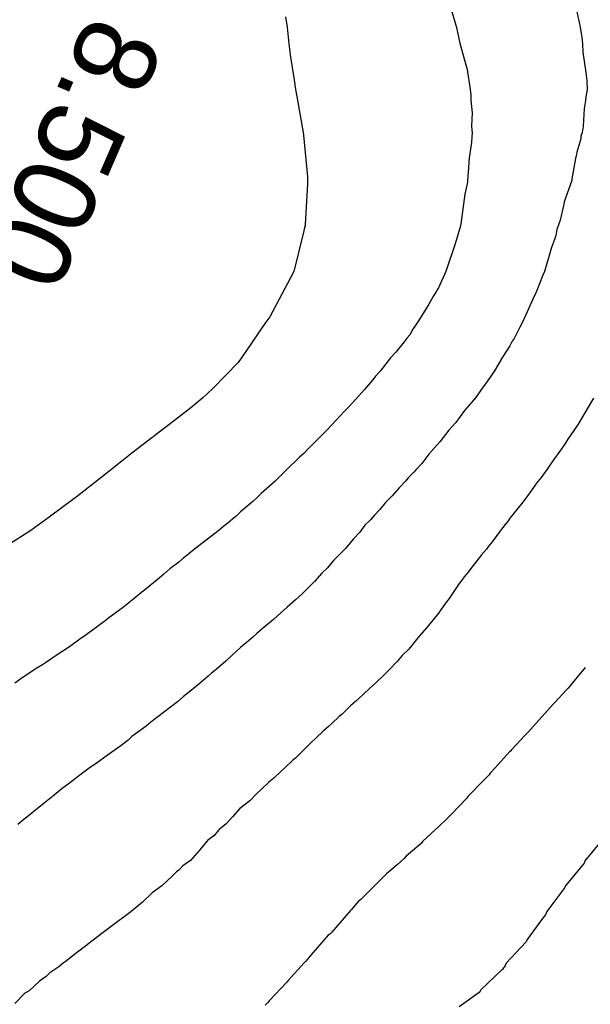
# Model space of a CAD drawing. Extents: x 158343 to 162498, y 431347 to 434500.
# Tile 150 of 220: x 159521 to 159533, y 434097 to 434119. Entities that reach past the tile are written whole.
import ezdxf

# ---------------------------------------------------------------- set-up
doc = ezdxf.new("R2010")
doc.units = 0
doc.header["$LTSCALE"] = 10
doc.header["$MEASUREMENT"] = 0
doc.layers.add('000_arcering', color=8, linetype='CONTINUOUS')
doc.layers.add('def. con-hoogtelijn (index)', color=8, linetype='CONTINUOUS')
doc.styles.add('Style-WORKING', font='WORKING.shx')

# ---------------------------------------------------------------- blocks, each defined once
blk = doc.blocks.new('bestaande hoogtelijnen')
at = {"layer": 'def. con-hoogtelijn (index)'}
for p, q in [((-137.846, 53.068), (-137.648, 52.411)), ((-137.846, 53.068), (-137.648, 52.411)), ((-141.394, 52.617), (-141.361, 52.388)), ((-141.394, 52.617), (-141.361, 52.388)), ((-141.394, 52.617), (-141.361, 52.388)), ((-135.011, 52.803), (-134.921, 52.392)), ((-135.011, 52.803), (-134.921, 52.392)), ((-135.011, 52.803), (-134.921, 52.392)), ((-137.648, 52.411), (-137.632, 52.345)), ((-137.648, 52.411), (-137.632, 52.345)), ((-134.921, 52.392), (-134.891, 52.203)), ((-134.921, 52.392), (-134.891, 52.203)), ((-134.921, 52.392), (-134.891, 52.203)), ((-141.361, 52.388), (-141.322, 52.019)), ((-141.361, 52.388), (-141.322, 52.019)), ((-141.361, 52.388), (-141.322, 52.019)), ((-137.632, 52.345), (-137.565, 52.039)), ((-137.632, 52.345), (-137.565, 52.039)), ((-134.891, 52.203), (-134.886, 52.175)), ((-134.891, 52.203), (-134.886, 52.175)), ((-134.891, 52.203), (-134.886, 52.175)), ((-134.886, 52.175), (-134.885, 52.169)), ((-134.886, 52.175), (-134.885, 52.169)), ((-134.886, 52.175), (-134.885, 52.169)), ((-141.322, 52.019), (-141.284, 51.726)), ((-141.322, 52.019), (-141.284, 51.726)), ((-141.322, 52.019), (-141.284, 51.726)), ((-137.565, 52.039), (-137.4, 51.432)), ((-137.565, 52.039), (-137.4, 51.432)), ((-134.885, 52.169), (-134.871, 52.012)), ((-134.885, 52.169), (-134.871, 52.012)), ((-134.885, 52.169), (-134.871, 52.012)), ((-134.871, 52.012), (-134.866, 51.837)), ((-134.871, 52.012), (-134.866, 51.837)), ((-134.871, 52.012), (-134.866, 51.837)), ((-134.866, 51.837), (-134.799, 51.389)), ((-134.866, 51.837), (-134.799, 51.389)), ((-134.866, 51.837), (-134.799, 51.389)), ((-141.284, 51.726), (-141.207, 51.234)), ((-141.284, 51.726), (-141.207, 51.234)), ((-141.284, 51.726), (-141.207, 51.234)), ((-137.4, 51.432), (-137.395, 51.407)), ((-137.4, 51.432), (-137.395, 51.407)), ((-137.395, 51.407), (-137.345, 51.073)), ((-137.395, 51.407), (-137.345, 51.073)), ((-134.799, 51.389), (-134.788, 51.278)), ((-134.799, 51.389), (-134.788, 51.278)), ((-134.799, 51.389), (-134.788, 51.278)), ((-141.207, 51.234), (-141.178, 51.019)), ((-141.207, 51.234), (-141.178, 51.019)), ((-141.207, 51.234), (-141.178, 51.019)), ((-134.788, 51.278), (-134.776, 51.205)), ((-134.788, 51.278), (-134.776, 51.205)), ((-134.788, 51.278), (-134.776, 51.205)), ((-134.776, 51.205), (-134.772, 51.019)), ((-134.776, 51.205), (-134.772, 51.019)), ((-134.776, 51.205), (-134.772, 51.019)), ((-141.178, 51.019), (-141.147, 50.863)), ((-141.178, 51.019), (-141.147, 50.863)), ((-141.178, 51.019), (-141.147, 50.863)), ((-137.345, 51.073), (-137.325, 50.899)), ((-137.345, 51.073), (-137.325, 50.899)), ((-137.325, 50.899), (-137.322, 50.787)), ((-137.325, 50.899), (-137.322, 50.787)), ((-134.772, 51.019), (-134.801, 50.857)), ((-134.772, 51.019), (-134.801, 50.857)), ((-134.772, 51.019), (-134.801, 50.857)), ((-141.147, 50.863), (-141, 50.027)), ((-141.147, 50.863), (-141, 50.027)), ((-141.147, 50.863), (-141, 50.027)), ((-137.322, 50.787), (-137.296, 50.502)), ((-137.322, 50.787), (-137.296, 50.502)), ((-134.809, 50.78), (-134.838, 50.602)), ((-134.809, 50.78), (-134.838, 50.602)), ((-134.809, 50.78), (-134.838, 50.602)), ((-134.801, 50.857), (-134.809, 50.78)), ((-134.801, 50.857), (-134.809, 50.78)), ((-134.801, 50.857), (-134.809, 50.78)), ((-137.296, 50.502), (-137.311, 50.209)), ((-137.296, 50.502), (-137.311, 50.209)), ((-134.838, 50.602), (-134.858, 50.208)), ((-134.838, 50.602), (-134.858, 50.208)), ((-134.838, 50.602), (-134.858, 50.208)), ((-141, 50.027), (-140.999, 50.019)), ((-141, 50.027), (-140.999, 50.019)), ((-141, 50.027), (-140.999, 50.019)), ((-140.999, 50.019), (-140.998, 50.013)), ((-140.999, 50.019), (-140.998, 50.013)), ((-140.999, 50.019), (-140.998, 50.013)), ((-140.998, 50.013), (-140.916, 49.095)), ((-140.998, 50.013), (-140.916, 49.095)), ((-140.998, 50.013), (-140.916, 49.095)), ((-137.311, 50.209), (-137.294, 50.061)), ((-137.311, 50.209), (-137.294, 50.061)), ((-137.294, 50.061), (-137.305, 49.987)), ((-137.294, 50.061), (-137.305, 49.987)), ((-134.881, 50.076), (-134.906, 49.992)), ((-134.881, 50.076), (-134.906, 49.992)), ((-134.881, 50.076), (-134.906, 49.992)), ((-134.858, 50.208), (-134.881, 50.076)), ((-134.858, 50.208), (-134.881, 50.076)), ((-134.858, 50.208), (-134.881, 50.076)), ((-137.309, 49.852), (-137.365, 49.515)), ((-137.309, 49.852), (-137.365, 49.515)), ((-137.305, 49.987), (-137.309, 49.852)), ((-137.305, 49.987), (-137.309, 49.852)), ((-134.912, 49.935), (-134.995, 49.64)), ((-134.912, 49.935), (-134.995, 49.64)), ((-134.912, 49.935), (-134.995, 49.64)), ((-134.906, 49.992), (-134.912, 49.935)), ((-134.906, 49.992), (-134.912, 49.935)), ((-134.906, 49.992), (-134.912, 49.935)), ((-135.005, 49.598), (-135.028, 49.504)), ((-135.005, 49.598), (-135.028, 49.504)), ((-135.005, 49.598), (-135.028, 49.504)), ((-134.995, 49.64), (-135.005, 49.598)), ((-134.995, 49.64), (-135.005, 49.598)), ((-134.995, 49.64), (-135.005, 49.598)), ((-137.365, 49.515), (-137.384, 49.197)), ((-137.365, 49.515), (-137.384, 49.197)), ((-135.028, 49.504), (-135.104, 49.052)), ((-135.028, 49.504), (-135.104, 49.052)), ((-135.028, 49.504), (-135.104, 49.052)), ((-137.384, 49.197), (-137.394, 49.138)), ((-137.384, 49.197), (-137.394, 49.138)), ((-140.916, 48.943), (-140.962, 48.049)), ((-140.916, 48.943), (-140.962, 48.049)), ((-140.916, 48.943), (-140.962, 48.049)), ((-140.916, 49.095), (-140.916, 49.095)), ((-140.916, 49.095), (-140.911, 49.019)), ((-140.916, 49.095), (-140.916, 49.095)), ((-140.916, 49.095), (-140.911, 49.019)), ((-140.916, 49.095), (-140.916, 49.095)), ((-140.916, 49.095), (-140.911, 49.019)), ((-140.916, 49.095), (-140.916, 48.943)), ((-140.916, 49.095), (-140.916, 48.943)), ((-140.916, 49.095), (-140.916, 48.943)), ((-140.911, 49.019), (-140.916, 48.943)), ((-140.911, 49.019), (-140.916, 48.943)), ((-140.911, 49.019), (-140.916, 48.943)), ((-137.398, 48.984), (-137.458, 48.72)), ((-137.398, 48.984), (-137.458, 48.72)), ((-137.394, 49.138), (-137.398, 48.984)), ((-137.394, 49.138), (-137.398, 48.984)), ((-135.108, 49.019), (-135.274, 48.546)), ((-135.108, 49.019), (-135.274, 48.546)), ((-135.108, 49.019), (-135.274, 48.546)), ((-135.104, 49.052), (-135.108, 49.019)), ((-135.104, 49.052), (-135.108, 49.019)), ((-135.104, 49.052), (-135.108, 49.019)), ((-137.458, 48.72), (-137.534, 48.113)), ((-137.458, 48.72), (-137.534, 48.113)), ((-135.284, 48.499), (-135.363, 48.145)), ((-135.284, 48.499), (-135.363, 48.145)), ((-135.284, 48.499), (-135.363, 48.145)), ((-135.274, 48.546), (-135.284, 48.499)), ((-135.274, 48.546), (-135.284, 48.499)), ((-135.274, 48.546), (-135.284, 48.499)), ((-137.534, 48.113), (-137.552, 48.019)), ((-137.534, 48.113), (-137.552, 48.019)), ((-135.363, 48.145), (-135.439, 47.938)), ((-135.363, 48.145), (-135.439, 47.938)), ((-135.363, 48.145), (-135.439, 47.938)), ((-140.992, 47.912), (-141.211, 47.019)), ((-140.992, 47.912), (-141.211, 47.019)), ((-140.992, 47.912), (-141.211, 47.019)), ((-140.962, 48.049), (-140.992, 47.912)), ((-140.962, 48.049), (-140.992, 47.912)), ((-140.962, 48.049), (-140.992, 47.912)), ((-140.97, 47.997), (-140.992, 47.912)), ((-140.97, 47.997), (-140.992, 47.912)), ((-140.97, 47.997), (-140.992, 47.912)), ((-140.964, 48.019), (-140.97, 47.997)), ((-140.964, 48.019), (-140.97, 47.997)), ((-140.964, 48.019), (-140.97, 47.997)), ((-140.962, 48.049), (-140.964, 48.019)), ((-140.962, 48.049), (-140.964, 48.019)), ((-140.962, 48.049), (-140.964, 48.019)), ((-137.552, 48.019), (-137.667, 47.625)), ((-137.552, 48.019), (-137.667, 47.625)), ((-135.439, 47.938), (-135.462, 47.811)), ((-135.439, 47.938), (-135.462, 47.811)), ((-135.439, 47.938), (-135.462, 47.811)), ((-135.491, 47.724), (-135.554, 47.546)), ((-135.491, 47.724), (-135.554, 47.546)), ((-135.491, 47.724), (-135.554, 47.546)), ((-135.462, 47.811), (-135.491, 47.724)), ((-135.462, 47.811), (-135.491, 47.724)), ((-135.462, 47.811), (-135.491, 47.724)), ((-137.667, 47.625), (-137.872, 47.019)), ((-137.667, 47.625), (-137.872, 47.019)), ((-135.554, 47.546), (-135.708, 47.019)), ((-135.554, 47.546), (-135.708, 47.019)), ((-135.554, 47.546), (-135.708, 47.019)), ((-141.211, 47.019), (-141.743, 46.019)), ((-141.211, 47.019), (-141.743, 46.019)), ((-141.211, 47.019), (-141.743, 46.019)), ((-137.872, 47.019), (-138.037, 46.656)), ((-137.872, 47.019), (-138.037, 46.656)), ((-135.708, 47.019), (-135.741, 46.935)), ((-135.708, 47.019), (-135.741, 46.935)), ((-135.708, 47.019), (-135.741, 46.935)), ((-135.741, 46.935), (-135.824, 46.731)), ((-135.741, 46.935), (-135.824, 46.731)), ((-135.741, 46.935), (-135.824, 46.731)), ((-138.08, 46.582), (-138.145, 46.479)), ((-138.08, 46.582), (-138.145, 46.479)), ((-138.047, 46.635), (-138.08, 46.582)), ((-138.047, 46.635), (-138.08, 46.582)), ((-138.037, 46.656), (-138.047, 46.635)), ((-138.037, 46.656), (-138.047, 46.635)), ((-135.894, 46.546), (-135.964, 46.406)), ((-135.894, 46.546), (-135.964, 46.406)), ((-135.894, 46.546), (-135.964, 46.406)), ((-135.874, 46.596), (-135.894, 46.546)), ((-135.874, 46.596), (-135.894, 46.546)), ((-135.874, 46.596), (-135.894, 46.546)), ((-135.824, 46.731), (-135.874, 46.596)), ((-135.824, 46.731), (-135.874, 46.596)), ((-135.824, 46.731), (-135.874, 46.596)), ((-138.145, 46.479), (-138.248, 46.299)), ((-138.145, 46.479), (-138.248, 46.299)), ((-135.964, 46.406), (-136.186, 45.92)), ((-135.964, 46.406), (-136.186, 45.92)), ((-135.964, 46.406), (-136.186, 45.92)), ((-138.248, 46.299), (-138.366, 46.11)), ((-138.248, 46.299), (-138.366, 46.11)), ((-141.743, 46.019), (-141.846, 45.873)), ((-141.743, 46.019), (-141.846, 45.873)), ((-141.743, 46.019), (-141.846, 45.873)), ((-138.487, 45.908), (-138.597, 45.746)), ((-138.487, 45.908), (-138.597, 45.746)), ((-138.366, 46.11), (-138.487, 45.908)), ((-138.366, 46.11), (-138.487, 45.908)), ((-136.186, 45.92), (-136.249, 45.79)), ((-136.186, 45.92), (-136.249, 45.79)), ((-136.186, 45.92), (-136.249, 45.79)), ((-141.846, 45.873), (-142.252, 45.278)), ((-141.846, 45.873), (-142.252, 45.278)), ((-141.846, 45.873), (-142.252, 45.278)), ((-138.597, 45.746), (-138.668, 45.625)), ((-138.597, 45.746), (-138.668, 45.625)), ((-136.27, 45.749), (-136.377, 45.546)), ((-136.27, 45.749), (-136.377, 45.546)), ((-136.27, 45.749), (-136.377, 45.546)), ((-136.263, 45.763), (-136.27, 45.749)), ((-136.263, 45.763), (-136.27, 45.749)), ((-136.263, 45.763), (-136.27, 45.749)), ((-136.249, 45.79), (-136.263, 45.763)), ((-136.249, 45.79), (-136.263, 45.763)), ((-136.249, 45.79), (-136.263, 45.763)), ((-138.79, 45.472), (-138.976, 45.243)), ((-138.79, 45.472), (-138.976, 45.243)), ((-138.721, 45.556), (-138.79, 45.472)), ((-138.721, 45.556), (-138.79, 45.472)), ((-138.668, 45.625), (-138.721, 45.556)), ((-138.668, 45.625), (-138.721, 45.556)), ((-136.414, 45.488), (-136.472, 45.383)), ((-136.414, 45.488), (-136.472, 45.383)), ((-136.414, 45.488), (-136.472, 45.383)), ((-136.377, 45.546), (-136.414, 45.488)), ((-136.377, 45.546), (-136.414, 45.488)), ((-136.377, 45.546), (-136.414, 45.488)), ((-142.252, 45.278), (-142.438, 45.019)), ((-142.252, 45.278), (-142.438, 45.019)), ((-142.252, 45.278), (-142.438, 45.019)), ((-136.472, 45.383), (-136.63, 45.13)), ((-136.472, 45.383), (-136.63, 45.13)), ((-136.472, 45.383), (-136.63, 45.13)), ((-139.088, 45.115), (-139.317, 44.824)), ((-139.088, 45.115), (-139.317, 44.824)), ((-138.976, 45.243), (-139.088, 45.115)), ((-138.976, 45.243), (-139.088, 45.115)), ((-136.63, 45.13), (-136.806, 44.833)), ((-136.63, 45.13), (-136.806, 44.833)), ((-136.63, 45.13), (-136.806, 44.833)), ((-142.438, 45.019), (-142.708, 44.735)), ((-142.438, 45.019), (-142.708, 44.735)), ((-142.438, 45.019), (-142.708, 44.735)), ((-139.317, 44.824), (-139.42, 44.712)), ((-139.317, 44.824), (-139.42, 44.712)), ((-136.806, 44.833), (-136.954, 44.617)), ((-136.806, 44.833), (-136.954, 44.617)), ((-136.806, 44.833), (-136.954, 44.617)), ((-142.708, 44.735), (-142.992, 44.447)), ((-142.708, 44.735), (-142.992, 44.447)), ((-142.708, 44.735), (-142.992, 44.447)), ((-139.485, 44.625), (-139.663, 44.419)), ((-139.485, 44.625), (-139.663, 44.419)), ((-139.457, 44.662), (-139.485, 44.625)), ((-139.457, 44.662), (-139.485, 44.625)), ((-139.42, 44.712), (-139.457, 44.662)), ((-139.42, 44.712), (-139.457, 44.662)), ((-136.954, 44.617), (-137.001, 44.546)), ((-136.954, 44.617), (-137.001, 44.546)), ((-136.954, 44.617), (-137.001, 44.546)), ((-142.992, 44.447), (-143.214, 44.241)), ((-142.992, 44.447), (-143.214, 44.241)), ((-142.992, 44.447), (-143.214, 44.241)), ((-139.663, 44.419), (-139.92, 44.135)), ((-139.663, 44.419), (-139.92, 44.135)), ((-137.073, 44.454), (-137.219, 44.246)), ((-137.073, 44.454), (-137.219, 44.246)), ((-137.073, 44.454), (-137.219, 44.246)), ((-137.001, 44.546), (-137.073, 44.454)), ((-137.001, 44.546), (-137.073, 44.454)), ((-137.001, 44.546), (-137.073, 44.454)), ((-143.214, 44.241), (-143.477, 44.019)), ((-143.214, 44.241), (-143.477, 44.019)), ((-143.214, 44.241), (-143.477, 44.019)), ((-137.219, 44.246), (-137.311, 44.133)), ((-137.219, 44.246), (-137.311, 44.133)), ((-137.219, 44.246), (-137.311, 44.133)), ((-134.632, 44.23), (-134.842, 43.869)), ((-134.632, 44.23), (-134.842, 43.869)), ((-143.477, 44.019), (-143.767, 43.794)), ((-143.477, 44.019), (-143.767, 43.794)), ((-143.477, 44.019), (-143.767, 43.794)), ((-140.009, 44.036), (-140.101, 43.946)), ((-140.009, 44.036), (-140.101, 43.946)), ((-139.92, 44.135), (-140.009, 44.036)), ((-139.92, 44.135), (-140.009, 44.036)), ((-137.461, 43.961), (-137.656, 43.696)), ((-137.461, 43.961), (-137.656, 43.696)), ((-137.461, 43.961), (-137.656, 43.696)), ((-137.311, 44.133), (-137.461, 43.961)), ((-137.311, 44.133), (-137.461, 43.961)), ((-137.311, 44.133), (-137.461, 43.961)), ((-143.767, 43.794), (-144.334, 43.361)), ((-143.767, 43.794), (-144.334, 43.361)), ((-143.767, 43.794), (-144.334, 43.361)), ((-140.101, 43.946), (-140.385, 43.636)), ((-140.101, 43.946), (-140.385, 43.636)), ((-134.842, 43.869), (-134.966, 43.66)), ((-134.842, 43.869), (-134.966, 43.66)), ((-140.5, 43.517), (-140.608, 43.409)), ((-140.5, 43.517), (-140.608, 43.409)), ((-140.495, 43.522), (-140.5, 43.517)), ((-140.495, 43.522), (-140.5, 43.517)), ((-140.49, 43.528), (-140.495, 43.522)), ((-140.49, 43.528), (-140.495, 43.522)), ((-140.385, 43.636), (-140.49, 43.528)), ((-140.385, 43.636), (-140.49, 43.528)), ((-137.807, 43.526), (-138.006, 43.272)), ((-137.807, 43.526), (-138.006, 43.272)), ((-137.807, 43.526), (-138.006, 43.272)), ((-137.799, 43.538), (-137.807, 43.526)), ((-137.799, 43.538), (-137.807, 43.526)), ((-137.799, 43.538), (-137.807, 43.526)), ((-137.661, 43.688), (-137.799, 43.538)), ((-137.661, 43.688), (-137.799, 43.538)), ((-137.661, 43.688), (-137.799, 43.538)), ((-137.656, 43.696), (-137.661, 43.688)), ((-137.656, 43.696), (-137.661, 43.688)), ((-137.656, 43.696), (-137.661, 43.688)), ((-134.966, 43.66), (-135.144, 43.402)), ((-134.966, 43.66), (-135.144, 43.402)), ((-144.334, 43.361), (-144.768, 43.019)), ((-144.334, 43.361), (-144.768, 43.019)), ((-144.334, 43.361), (-144.768, 43.019)), ((-140.608, 43.409), (-140.904, 43.11)), ((-140.608, 43.409), (-140.904, 43.11)), ((-135.177, 43.352), (-135.27, 43.214)), ((-135.177, 43.352), (-135.27, 43.214)), ((-135.144, 43.402), (-135.177, 43.352)), ((-135.144, 43.402), (-135.177, 43.352)), ((-140.904, 43.11), (-140.992, 43.018)), ((-140.904, 43.11), (-140.992, 43.018)), ((-138.006, 43.272), (-138.245, 42.997)), ((-138.006, 43.272), (-138.245, 42.997)), ((-138.006, 43.272), (-138.245, 42.997)), ((-135.27, 43.214), (-135.373, 43.067)), ((-135.27, 43.214), (-135.373, 43.067)), ((-144.768, 43.019), (-144.992, 42.848)), ((-144.768, 43.019), (-144.992, 42.848)), ((-144.768, 43.019), (-144.992, 42.848)), ((-141.085, 42.931), (-141.384, 42.646)), ((-141.085, 42.931), (-141.384, 42.646)), ((-140.992, 43.018), (-141.085, 42.931)), ((-140.992, 43.018), (-141.085, 42.931)), ((-138.245, 42.997), (-138.404, 42.798)), ((-138.245, 42.997), (-138.404, 42.798)), ((-138.245, 42.997), (-138.404, 42.798)), ((-135.512, 42.879), (-135.647, 42.673)), ((-135.512, 42.879), (-135.647, 42.673)), ((-135.373, 43.067), (-135.512, 42.879)), ((-135.373, 43.067), (-135.512, 42.879)), ((-144.992, 42.848), (-145.453, 42.48)), ((-144.992, 42.848), (-145.453, 42.48)), ((-144.992, 42.848), (-145.453, 42.48)), ((-138.524, 42.665), (-138.576, 42.603)), ((-138.524, 42.665), (-138.576, 42.603)), ((-138.524, 42.665), (-138.576, 42.603)), ((-138.404, 42.798), (-138.524, 42.665)), ((-138.404, 42.798), (-138.524, 42.665)), ((-138.404, 42.798), (-138.524, 42.665)), ((-135.647, 42.673), (-135.784, 42.487)), ((-135.647, 42.673), (-135.784, 42.487)), ((-145.453, 42.48), (-145.992, 42.057)), ((-145.453, 42.48), (-145.992, 42.057)), ((-145.453, 42.48), (-145.992, 42.057)), ((-141.512, 42.515), (-141.621, 42.404)), ((-141.512, 42.515), (-141.621, 42.404)), ((-141.499, 42.526), (-141.512, 42.515)), ((-141.499, 42.526), (-141.512, 42.515)), ((-141.488, 42.536), (-141.499, 42.526)), ((-141.488, 42.536), (-141.499, 42.526)), ((-141.384, 42.646), (-141.488, 42.536)), ((-141.384, 42.646), (-141.488, 42.536)), ((-138.698, 42.483), (-138.761, 42.405)), ((-138.698, 42.483), (-138.761, 42.405)), ((-138.698, 42.483), (-138.761, 42.405)), ((-138.576, 42.603), (-138.698, 42.483)), ((-138.576, 42.603), (-138.698, 42.483)), ((-138.576, 42.603), (-138.698, 42.483)), ((-135.784, 42.487), (-135.888, 42.352)), ((-135.784, 42.487), (-135.888, 42.352)), ((-141.621, 42.404), (-141.932, 42.133)), ((-141.621, 42.404), (-141.932, 42.133)), ((-138.902, 42.261), (-139.055, 42.081)), ((-138.902, 42.261), (-139.055, 42.081)), ((-138.902, 42.261), (-139.055, 42.081)), ((-138.761, 42.405), (-138.902, 42.261)), ((-138.761, 42.405), (-138.902, 42.261)), ((-138.761, 42.405), (-138.902, 42.261)), ((-135.898, 42.338), (-136.075, 42.088)), ((-135.898, 42.338), (-136.075, 42.088)), ((-135.892, 42.346), (-135.898, 42.338)), ((-135.892, 42.346), (-135.898, 42.338)), ((-135.888, 42.352), (-135.892, 42.346)), ((-135.888, 42.352), (-135.892, 42.346)), ((-146.044, 42.019), (-146.589, 41.616)), ((-146.044, 42.019), (-146.589, 41.616)), ((-146.044, 42.019), (-146.589, 41.616)), ((-146.014, 42.041), (-146.044, 42.019)), ((-146.014, 42.041), (-146.044, 42.019)), ((-146.014, 42.041), (-146.044, 42.019)), ((-145.992, 42.057), (-146.014, 42.041)), ((-145.992, 42.057), (-146.014, 42.041)), ((-145.992, 42.057), (-146.014, 42.041)), ((-142.017, 42.044), (-142.11, 41.958)), ((-142.017, 42.044), (-142.11, 41.958)), ((-141.932, 42.133), (-142.017, 42.044)), ((-141.932, 42.133), (-142.017, 42.044)), ((-139.055, 42.081), (-139.198, 41.937)), ((-139.055, 42.081), (-139.198, 41.937)), ((-139.055, 42.081), (-139.198, 41.937)), ((-136.075, 42.088), (-136.215, 41.909)), ((-136.075, 42.088), (-136.215, 41.909)), ((-142.11, 41.958), (-142.381, 41.736)), ((-142.11, 41.958), (-142.381, 41.736)), ((-139.324, 41.784), (-139.441, 41.662)), ((-139.324, 41.784), (-139.441, 41.662)), ((-139.324, 41.784), (-139.441, 41.662)), ((-139.198, 41.937), (-139.324, 41.784)), ((-139.198, 41.937), (-139.324, 41.784)), ((-139.198, 41.937), (-139.324, 41.784)), ((-136.215, 41.909), (-136.465, 41.593)), ((-136.215, 41.909), (-136.465, 41.593)), ((-146.589, 41.616), (-146.992, 41.324)), ((-146.589, 41.616), (-146.992, 41.324)), ((-146.589, 41.616), (-146.992, 41.324)), ((-142.553, 41.58), (-142.661, 41.482)), ((-142.553, 41.58), (-142.661, 41.482)), ((-142.489, 41.628), (-142.553, 41.58)), ((-142.489, 41.628), (-142.553, 41.58)), ((-142.381, 41.736), (-142.489, 41.628)), ((-142.381, 41.736), (-142.489, 41.628)), ((-139.441, 41.662), (-139.527, 41.553)), ((-139.441, 41.662), (-139.527, 41.553)), ((-139.441, 41.662), (-139.527, 41.553)), ((-136.465, 41.593), (-136.507, 41.533)), ((-136.465, 41.593), (-136.507, 41.533)), ((-142.752, 41.419), (-142.853, 41.331)), ((-142.752, 41.419), (-142.853, 41.331)), ((-142.661, 41.482), (-142.752, 41.419)), ((-142.661, 41.482), (-142.752, 41.419)), ((-139.652, 41.437), (-139.76, 41.284)), ((-139.652, 41.437), (-139.76, 41.284)), ((-139.652, 41.437), (-139.76, 41.284)), ((-139.527, 41.553), (-139.652, 41.437)), ((-139.527, 41.553), (-139.652, 41.437)), ((-139.527, 41.553), (-139.652, 41.437)), ((-136.654, 41.352), (-136.854, 41.076)), ((-136.654, 41.352), (-136.854, 41.076)), ((-136.542, 41.492), (-136.654, 41.352)), ((-136.542, 41.492), (-136.654, 41.352)), ((-136.507, 41.533), (-136.542, 41.492)), ((-136.507, 41.533), (-136.542, 41.492)), ((-147.175, 41.202), (-147.785, 40.812)), ((-147.175, 41.202), (-147.785, 40.812)), ((-147.175, 41.202), (-147.785, 40.812)), ((-146.992, 41.324), (-147.175, 41.202)), ((-146.992, 41.324), (-147.175, 41.202)), ((-146.992, 41.324), (-147.175, 41.202)), ((-143.107, 41.134), (-143.236, 41.033)), ((-143.107, 41.134), (-143.236, 41.033)), ((-142.853, 41.331), (-143.107, 41.134)), ((-142.853, 41.331), (-143.107, 41.134)), ((-139.899, 41.138), (-140.079, 40.926)), ((-139.899, 41.138), (-140.079, 40.926)), ((-139.899, 41.138), (-140.079, 40.926)), ((-139.76, 41.284), (-139.899, 41.138)), ((-139.76, 41.284), (-139.899, 41.138)), ((-139.76, 41.284), (-139.899, 41.138)), ((-143.236, 41.033), (-143.432, 40.885)), ((-143.236, 41.033), (-143.432, 40.885)), ((-140.079, 40.926), (-140.226, 40.778)), ((-140.079, 40.926), (-140.226, 40.778)), ((-140.079, 40.926), (-140.226, 40.778)), ((-136.935, 40.977), (-136.982, 40.91)), ((-136.935, 40.977), (-136.982, 40.91)), ((-136.891, 41.032), (-136.935, 40.977)), ((-136.891, 41.032), (-136.935, 40.977)), ((-136.854, 41.076), (-136.891, 41.032)), ((-136.854, 41.076), (-136.891, 41.032)), ((-143.52, 40.808), (-143.664, 40.691)), ((-143.52, 40.808), (-143.664, 40.691)), ((-143.432, 40.885), (-143.52, 40.808)), ((-143.432, 40.885), (-143.52, 40.808)), ((-140.226, 40.778), (-140.34, 40.659)), ((-140.226, 40.778), (-140.34, 40.659)), ((-140.226, 40.778), (-140.34, 40.659)), ((-137.09, 40.784), (-137.345, 40.46)), ((-137.09, 40.784), (-137.345, 40.46)), ((-136.982, 40.91), (-137.09, 40.784)), ((-136.982, 40.91), (-137.09, 40.784)), ((-143.741, 40.624), (-143.934, 40.48)), ((-143.741, 40.624), (-143.934, 40.48)), ((-143.664, 40.691), (-143.741, 40.624)), ((-143.664, 40.691), (-143.741, 40.624)), ((-140.473, 40.499), (-140.596, 40.385)), ((-140.473, 40.499), (-140.596, 40.385)), ((-140.473, 40.499), (-140.596, 40.385)), ((-140.34, 40.659), (-140.473, 40.499)), ((-140.34, 40.659), (-140.473, 40.499)), ((-140.34, 40.659), (-140.473, 40.499)), ((-144.066, 40.361), (-144.213, 40.24)), ((-144.066, 40.361), (-144.213, 40.24)), ((-143.934, 40.48), (-144.066, 40.361)), ((-143.934, 40.48), (-144.066, 40.361)), ((-140.596, 40.385), (-140.756, 40.203)), ((-140.596, 40.385), (-140.756, 40.203)), ((-140.596, 40.385), (-140.756, 40.203)), ((-137.471, 40.301), (-137.521, 40.233)), ((-137.471, 40.301), (-137.521, 40.233)), ((-137.382, 40.409), (-137.471, 40.301)), ((-137.382, 40.409), (-137.471, 40.301)), ((-137.345, 40.46), (-137.382, 40.409)), ((-137.345, 40.46), (-137.382, 40.409)), ((-144.372, 40.107), (-144.494, 40.013)), ((-144.372, 40.107), (-144.494, 40.013)), ((-144.213, 40.24), (-144.372, 40.107)), ((-144.213, 40.24), (-144.372, 40.107)), ((-140.901, 40.059), (-140.966, 39.993)), ((-140.901, 40.059), (-140.966, 39.993)), ((-140.901, 40.059), (-140.966, 39.993)), ((-140.756, 40.203), (-140.901, 40.059)), ((-140.756, 40.203), (-140.901, 40.059)), ((-140.756, 40.203), (-140.901, 40.059)), ((-137.582, 40.157), (-137.803, 39.83)), ((-137.582, 40.157), (-137.803, 39.83)), ((-137.521, 40.233), (-137.582, 40.157)), ((-137.521, 40.233), (-137.582, 40.157)), ((-144.549, 39.965), (-144.763, 39.79)), ((-144.549, 39.965), (-144.763, 39.79)), ((-144.494, 40.013), (-144.549, 39.965)), ((-144.494, 40.013), (-144.549, 39.965)), ((-141.03, 39.928), (-141.174, 39.797)), ((-141.03, 39.928), (-141.174, 39.797)), ((-141.03, 39.928), (-141.174, 39.797)), ((-140.966, 39.993), (-141.03, 39.928)), ((-140.966, 39.993), (-141.03, 39.928)), ((-140.966, 39.993), (-141.03, 39.928)), ((-144.763, 39.79), (-144.981, 39.613)), ((-144.763, 39.79), (-144.981, 39.613)), ((-141.357, 39.636), (-141.492, 39.519)), ((-141.357, 39.636), (-141.492, 39.519)), ((-141.357, 39.636), (-141.492, 39.519)), ((-141.174, 39.797), (-141.357, 39.636)), ((-141.174, 39.797), (-141.357, 39.636)), ((-141.174, 39.797), (-141.357, 39.636)), ((-137.88, 39.723), (-138.034, 39.501)), ((-137.88, 39.723), (-138.034, 39.501)), ((-137.803, 39.83), (-137.88, 39.723)), ((-137.803, 39.83), (-137.88, 39.723)), ((-144.981, 39.613), (-145.275, 39.399)), ((-144.981, 39.613), (-145.275, 39.399)), ((-141.492, 39.519), (-141.656, 39.365)), ((-141.492, 39.519), (-141.656, 39.365)), ((-141.492, 39.519), (-141.656, 39.365)), ((-138.034, 39.501), (-138.161, 39.352)), ((-138.034, 39.501), (-138.161, 39.352)), ((-145.555, 39.187), (-145.857, 38.971)), ((-145.555, 39.187), (-145.857, 38.971)), ((-145.329, 39.356), (-145.555, 39.187)), ((-145.329, 39.356), (-145.555, 39.187)), ((-145.275, 39.399), (-145.329, 39.356)), ((-145.275, 39.399), (-145.329, 39.356)), ((-141.828, 39.229), (-141.911, 39.158)), ((-141.828, 39.229), (-141.911, 39.158)), ((-141.828, 39.229), (-141.911, 39.158)), ((-141.656, 39.365), (-141.828, 39.229)), ((-141.656, 39.365), (-141.828, 39.229)), ((-141.656, 39.365), (-141.828, 39.229)), ((-138.289, 39.189), (-138.452, 39.003)), ((-138.289, 39.189), (-138.452, 39.003)), ((-138.161, 39.352), (-138.289, 39.189)), ((-138.161, 39.352), (-138.289, 39.189)), ((-145.859, 38.97), (-145.909, 38.933)), ((-145.859, 38.97), (-145.909, 38.933)), ((-145.857, 38.971), (-145.859, 38.97)), ((-145.857, 38.971), (-145.859, 38.97)), ((-142.115, 38.976), (-142.219, 38.886)), ((-142.115, 38.976), (-142.219, 38.886)), ((-142.115, 38.976), (-142.219, 38.886)), ((-142.028, 39.054), (-142.115, 38.976)), ((-142.028, 39.054), (-142.115, 38.976)), ((-142.028, 39.054), (-142.115, 38.976)), ((-141.911, 39.158), (-142.028, 39.054)), ((-141.911, 39.158), (-142.028, 39.054)), ((-141.911, 39.158), (-142.028, 39.054)), ((-138.452, 39.003), (-138.546, 38.89)), ((-138.452, 39.003), (-138.546, 38.89)), ((-146.136, 38.767), (-146.431, 38.574)), ((-146.136, 38.767), (-146.431, 38.574)), ((-145.909, 38.933), (-146.136, 38.767)), ((-145.909, 38.933), (-146.136, 38.767)), ((-142.219, 38.886), (-142.382, 38.746)), ((-142.219, 38.886), (-142.382, 38.746)), ((-142.219, 38.886), (-142.382, 38.746)), ((-138.546, 38.89), (-138.688, 38.715)), ((-138.546, 38.89), (-138.688, 38.715)), ((-146.431, 38.574), (-146.665, 38.412)), ((-146.431, 38.574), (-146.665, 38.412)), ((-142.56, 38.586), (-142.705, 38.448)), ((-142.56, 38.586), (-142.705, 38.448)), ((-142.56, 38.586), (-142.705, 38.448)), ((-142.382, 38.746), (-142.56, 38.586)), ((-142.382, 38.746), (-142.56, 38.586)), ((-142.382, 38.746), (-142.56, 38.586)), ((-138.83, 38.573), (-138.943, 38.445)), ((-138.83, 38.573), (-138.943, 38.445)), ((-138.688, 38.715), (-138.83, 38.573)), ((-138.688, 38.715), (-138.83, 38.573)), ((-146.736, 38.367), (-146.856, 38.296)), ((-146.736, 38.367), (-146.856, 38.296)), ((-146.665, 38.412), (-146.736, 38.367)), ((-146.665, 38.412), (-146.736, 38.367)), ((-142.705, 38.448), (-142.921, 38.269)), ((-142.705, 38.448), (-142.921, 38.269)), ((-142.705, 38.448), (-142.921, 38.269)), ((-138.943, 38.445), (-139.129, 38.248)), ((-138.943, 38.445), (-139.129, 38.248)), ((-146.963, 38.228), (-147.21, 38.062)), ((-146.963, 38.228), (-147.21, 38.062)), ((-146.856, 38.296), (-146.963, 38.228)), ((-146.856, 38.296), (-146.963, 38.228)), ((-143.094, 38.121), (-143.202, 38.027)), ((-143.094, 38.121), (-143.202, 38.027)), ((-143.094, 38.121), (-143.202, 38.027)), ((-143.019, 38.186), (-143.094, 38.121)), ((-143.019, 38.186), (-143.094, 38.121)), ((-143.019, 38.186), (-143.094, 38.121)), ((-142.921, 38.269), (-143.019, 38.186)), ((-142.921, 38.269), (-143.019, 38.186)), ((-142.921, 38.269), (-143.019, 38.186)), ((-139.22, 38.156), (-139.416, 37.967)), ((-139.22, 38.156), (-139.416, 37.967)), ((-139.174, 38.201), (-139.22, 38.156)), ((-139.174, 38.201), (-139.22, 38.156)), ((-139.129, 38.248), (-139.174, 38.201)), ((-139.129, 38.248), (-139.174, 38.201)), ((-134.814, 38.311), (-134.99, 38.094)), ((-134.814, 38.311), (-134.99, 38.094)), ((-134.814, 38.311), (-134.99, 38.094)), ((-147.21, 38.062), (-147.337, 37.968)), ((-147.21, 38.062), (-147.337, 37.968)), ((-143.344, 37.909), (-143.641, 37.668)), ((-143.344, 37.909), (-143.641, 37.668)), ((-143.344, 37.909), (-143.641, 37.668)), ((-143.202, 38.027), (-143.344, 37.909)), ((-143.202, 38.027), (-143.344, 37.909)), ((-143.202, 38.027), (-143.344, 37.909)), ((-139.416, 37.967), (-139.545, 37.854)), ((-139.416, 37.967), (-139.545, 37.854)), ((-135.023, 38.05), (-135.186, 37.852)), ((-135.023, 38.05), (-135.186, 37.852)), ((-135.023, 38.05), (-135.186, 37.852)), ((-134.99, 38.094), (-135.023, 38.05)), ((-134.99, 38.094), (-135.023, 38.05)), ((-134.99, 38.094), (-135.023, 38.05)), ((-139.688, 37.715), (-139.848, 37.572)), ((-139.688, 37.715), (-139.848, 37.572)), ((-139.545, 37.854), (-139.688, 37.715)), ((-139.545, 37.854), (-139.688, 37.715)), ((-135.222, 37.819), (-135.483, 37.541)), ((-135.222, 37.819), (-135.483, 37.541)), ((-135.222, 37.819), (-135.483, 37.541)), ((-135.186, 37.852), (-135.222, 37.819)), ((-135.186, 37.852), (-135.222, 37.819)), ((-135.186, 37.852), (-135.222, 37.819)), ((-143.765, 37.552), (-144.073, 37.321)), ((-143.765, 37.552), (-144.073, 37.321)), ((-143.765, 37.552), (-144.073, 37.321)), ((-143.641, 37.668), (-143.765, 37.552)), ((-143.641, 37.668), (-143.765, 37.552)), ((-143.641, 37.668), (-143.765, 37.552)), ((-139.966, 37.464), (-140.149, 37.286)), ((-139.966, 37.464), (-140.149, 37.286)), ((-139.848, 37.572), (-139.966, 37.464)), ((-139.848, 37.572), (-139.966, 37.464)), ((-135.514, 37.506), (-136.074, 36.884)), ((-135.514, 37.506), (-136.074, 36.884)), ((-135.514, 37.506), (-136.074, 36.884)), ((-135.497, 37.524), (-135.514, 37.506)), ((-135.497, 37.524), (-135.514, 37.506)), ((-135.497, 37.524), (-135.514, 37.506)), ((-135.483, 37.541), (-135.497, 37.524)), ((-135.483, 37.541), (-135.497, 37.524)), ((-135.483, 37.541), (-135.497, 37.524)), ((-144.073, 37.321), (-144.35, 37.107)), ((-144.073, 37.321), (-144.35, 37.107)), ((-144.073, 37.321), (-144.35, 37.107)), ((-140.149, 37.286), (-140.209, 37.236)), ((-140.149, 37.286), (-140.209, 37.236)), ((-144.456, 37.022), (-144.767, 36.794)), ((-144.456, 37.022), (-144.767, 36.794)), ((-144.456, 37.022), (-144.767, 36.794)), ((-144.353, 37.105), (-144.456, 37.022)), ((-144.353, 37.105), (-144.456, 37.022)), ((-144.353, 37.105), (-144.456, 37.022)), ((-144.35, 37.107), (-144.353, 37.105)), ((-144.35, 37.107), (-144.353, 37.105)), ((-144.35, 37.107), (-144.353, 37.105)), ((-140.387, 37.069), (-140.451, 37.014)), ((-140.387, 37.069), (-140.451, 37.014)), ((-140.209, 37.236), (-140.387, 37.069)), ((-140.209, 37.236), (-140.387, 37.069)), ((-140.571, 36.913), (-140.726, 36.753)), ((-140.571, 36.913), (-140.726, 36.753)), ((-140.451, 37.014), (-140.571, 36.913)), ((-140.451, 37.014), (-140.571, 36.913)), ((-136.132, 36.819), (-136.432, 36.5)), ((-136.132, 36.819), (-136.432, 36.5)), ((-136.132, 36.819), (-136.432, 36.5)), ((-136.103, 36.849), (-136.132, 36.819)), ((-136.103, 36.849), (-136.132, 36.819)), ((-136.103, 36.849), (-136.132, 36.819)), ((-136.074, 36.884), (-136.103, 36.849)), ((-136.074, 36.884), (-136.103, 36.849)), ((-136.074, 36.884), (-136.103, 36.849)), ((-144.854, 36.712), (-145.011, 36.585)), ((-144.854, 36.712), (-145.011, 36.585)), ((-144.854, 36.712), (-145.011, 36.585)), ((-144.767, 36.794), (-144.854, 36.712)), ((-144.767, 36.794), (-144.854, 36.712)), ((-144.767, 36.794), (-144.854, 36.712)), ((-140.836, 36.652), (-141.165, 36.326)), ((-140.836, 36.652), (-141.165, 36.326)), ((-140.726, 36.753), (-140.836, 36.652)), ((-140.726, 36.753), (-140.836, 36.652)), ((-145.011, 36.585), (-145.335, 36.362)), ((-145.011, 36.585), (-145.335, 36.362)), ((-145.011, 36.585), (-145.335, 36.362)), ((-136.473, 36.453), (-136.792, 36.1)), ((-136.473, 36.453), (-136.792, 36.1)), ((-136.473, 36.453), (-136.792, 36.1)), ((-136.45, 36.477), (-136.473, 36.453)), ((-136.45, 36.477), (-136.473, 36.453)), ((-136.45, 36.477), (-136.473, 36.453)), ((-136.432, 36.5), (-136.45, 36.477)), ((-136.432, 36.5), (-136.45, 36.477)), ((-136.432, 36.5), (-136.45, 36.477)), ((-145.533, 36.212), (-145.681, 36.117)), ((-145.533, 36.212), (-145.681, 36.117)), ((-145.533, 36.212), (-145.681, 36.117)), ((-145.335, 36.362), (-145.533, 36.212)), ((-145.335, 36.362), (-145.533, 36.212)), ((-145.335, 36.362), (-145.533, 36.212)), ((-141.239, 36.266), (-141.41, 36.101)), ((-141.239, 36.266), (-141.41, 36.101)), ((-141.165, 36.326), (-141.239, 36.266)), ((-141.165, 36.326), (-141.239, 36.266)), ((-145.916, 35.943), (-146.167, 35.747)), ((-145.916, 35.943), (-146.167, 35.747)), ((-145.916, 35.943), (-146.167, 35.747)), ((-145.74, 36.074), (-145.916, 35.943)), ((-145.74, 36.074), (-145.916, 35.943)), ((-145.74, 36.074), (-145.916, 35.943)), ((-145.681, 36.117), (-145.74, 36.074)), ((-145.681, 36.117), (-145.74, 36.074)), ((-145.681, 36.117), (-145.74, 36.074)), ((-141.492, 36.032), (-141.652, 35.876)), ((-141.492, 36.032), (-141.652, 35.876)), ((-141.41, 36.101), (-141.492, 36.032)), ((-141.41, 36.101), (-141.492, 36.032)), ((-136.925, 35.952), (-137.034, 35.841)), ((-136.925, 35.952), (-137.034, 35.841)), ((-136.925, 35.952), (-137.034, 35.841)), ((-136.903, 35.983), (-136.925, 35.952)), ((-136.903, 35.983), (-136.925, 35.952)), ((-136.903, 35.983), (-136.925, 35.952)), ((-136.792, 36.1), (-136.903, 35.983)), ((-136.792, 36.1), (-136.903, 35.983)), ((-136.792, 36.1), (-136.903, 35.983)), ((-146.167, 35.747), (-146.299, 35.647)), ((-146.167, 35.747), (-146.299, 35.647)), ((-146.167, 35.747), (-146.299, 35.647)), ((-141.761, 35.788), (-141.927, 35.629)), ((-141.761, 35.788), (-141.927, 35.629)), ((-141.652, 35.876), (-141.761, 35.788)), ((-141.652, 35.876), (-141.761, 35.788)), ((-137.057, 35.819), (-137.388, 35.47)), ((-137.057, 35.819), (-137.388, 35.47)), ((-137.057, 35.819), (-137.388, 35.47)), ((-137.034, 35.841), (-137.057, 35.819)), ((-137.034, 35.841), (-137.057, 35.819)), ((-137.034, 35.841), (-137.057, 35.819)), ((-146.299, 35.647), (-146.473, 35.5)), ((-146.299, 35.647), (-146.473, 35.5)), ((-146.299, 35.647), (-146.473, 35.5)), ((-142.023, 35.542), (-142.179, 35.375)), ((-142.023, 35.542), (-142.179, 35.375)), ((-141.927, 35.629), (-142.023, 35.542)), ((-141.927, 35.629), (-142.023, 35.542)), ((-146.693, 35.326), (-147.187, 34.931)), ((-146.693, 35.326), (-147.187, 34.931)), ((-146.693, 35.326), (-147.187, 34.931)), ((-146.473, 35.5), (-146.693, 35.326)), ((-146.473, 35.5), (-146.693, 35.326)), ((-146.473, 35.5), (-146.693, 35.326)), ((-142.179, 35.375), (-142.397, 35.212)), ((-142.179, 35.375), (-142.397, 35.212)), ((-137.411, 35.437), (-137.759, 35.081)), ((-137.411, 35.437), (-137.759, 35.081)), ((-137.411, 35.437), (-137.759, 35.081)), ((-137.388, 35.47), (-137.411, 35.437)), ((-137.388, 35.47), (-137.411, 35.437)), ((-137.388, 35.47), (-137.411, 35.437)), ((-142.397, 35.212), (-142.563, 35.027)), ((-142.397, 35.212), (-142.563, 35.027)), ((-137.759, 35.081), (-137.792, 35.041)), ((-137.759, 35.081), (-137.792, 35.041)), ((-137.759, 35.081), (-137.792, 35.041)), ((-147.187, 34.931), (-147.273, 34.858)), ((-147.187, 34.931), (-147.273, 34.858)), ((-147.187, 34.931), (-147.273, 34.858)), ((-142.699, 34.872), (-142.782, 34.809)), ((-142.699, 34.872), (-142.782, 34.809)), ((-142.563, 35.027), (-142.699, 34.872)), ((-142.563, 35.027), (-142.699, 34.872)), ((-137.891, 34.946), (-138.002, 34.846)), ((-137.891, 34.946), (-138.002, 34.846)), ((-137.891, 34.946), (-138.002, 34.846)), ((-137.792, 35.041), (-137.891, 34.946)), ((-137.792, 35.041), (-137.891, 34.946)), ((-137.792, 35.041), (-137.891, 34.946)), ((-142.853, 34.745), (-142.973, 34.609)), ((-142.853, 34.745), (-142.973, 34.609)), ((-142.782, 34.809), (-142.853, 34.745)), ((-142.782, 34.809), (-142.853, 34.745)), ((-138.021, 34.819), (-138.381, 34.489)), ((-138.021, 34.819), (-138.381, 34.489)), ((-138.021, 34.819), (-138.381, 34.489)), ((-138.002, 34.846), (-138.021, 34.819)), ((-138.002, 34.846), (-138.021, 34.819)), ((-138.002, 34.846), (-138.021, 34.819)), ((-143.103, 34.51), (-143.277, 34.304)), ((-143.103, 34.51), (-143.277, 34.304)), ((-142.973, 34.609), (-143.103, 34.51)), ((-142.973, 34.609), (-143.103, 34.51)), ((-138.415, 34.442), (-138.745, 34.159)), ((-138.415, 34.442), (-138.745, 34.159)), ((-138.415, 34.442), (-138.745, 34.159)), ((-138.381, 34.489), (-138.415, 34.442)), ((-138.381, 34.489), (-138.415, 34.442)), ((-138.381, 34.489), (-138.415, 34.442)), ((-134.4, 34.57), (-134.82, 34.061)), ((-134.4, 34.57), (-134.82, 34.061)), ((-143.277, 34.304), (-143.483, 34.064)), ((-143.277, 34.304), (-143.483, 34.064)), ((-143.483, 34.064), (-143.647, 33.946)), ((-143.483, 34.064), (-143.647, 33.946)), ((-138.792, 34.109), (-138.943, 33.973)), ((-138.792, 34.109), (-138.943, 33.973)), ((-138.792, 34.109), (-138.943, 33.973)), ((-138.745, 34.159), (-138.792, 34.109)), ((-138.745, 34.159), (-138.792, 34.109)), ((-138.745, 34.159), (-138.792, 34.109)), ((-134.835, 34.01), (-135.256, 33.503)), ((-134.835, 34.01), (-135.256, 33.503)), ((-134.832, 34.019), (-134.835, 34.01)), ((-134.832, 34.019), (-134.835, 34.01)), ((-134.82, 34.061), (-134.832, 34.019)), ((-134.82, 34.061), (-134.832, 34.019)), ((-143.791, 33.818), (-143.886, 33.724)), ((-143.791, 33.818), (-143.886, 33.724)), ((-143.74, 33.852), (-143.791, 33.818)), ((-143.74, 33.852), (-143.791, 33.818)), ((-143.647, 33.946), (-143.74, 33.852)), ((-143.647, 33.946), (-143.74, 33.852)), ((-139.125, 33.819), (-139.174, 33.771)), ((-139.125, 33.819), (-139.174, 33.771)), ((-139.125, 33.819), (-139.174, 33.771)), ((-138.946, 33.97), (-139.125, 33.819)), ((-138.946, 33.97), (-139.125, 33.819)), ((-138.946, 33.97), (-139.125, 33.819)), ((-138.943, 33.973), (-138.946, 33.97)), ((-138.943, 33.973), (-138.946, 33.97)), ((-138.943, 33.973), (-138.946, 33.97)), ((-143.886, 33.724), (-144.112, 33.51)), ((-143.886, 33.724), (-144.112, 33.51)), ((-139.174, 33.771), (-139.744, 33.207)), ((-139.174, 33.771), (-139.744, 33.207)), ((-139.174, 33.771), (-139.744, 33.207)), ((-144.326, 33.352), (-144.538, 33.148)), ((-144.326, 33.352), (-144.538, 33.148)), ((-144.112, 33.51), (-144.326, 33.352)), ((-144.112, 33.51), (-144.326, 33.352)), ((-135.262, 33.474), (-135.659, 32.943)), ((-135.262, 33.474), (-135.659, 32.943)), ((-135.257, 33.498), (-135.262, 33.474)), ((-135.257, 33.498), (-135.262, 33.474)), ((-135.256, 33.503), (-135.257, 33.498)), ((-135.256, 33.503), (-135.257, 33.498)), ((-144.538, 33.148), (-144.792, 32.941)), ((-144.538, 33.148), (-144.792, 32.941)), ((-139.792, 33.173), (-139.943, 32.988)), ((-139.792, 33.173), (-139.943, 32.988)), ((-139.792, 33.173), (-139.943, 32.988)), ((-139.744, 33.207), (-139.792, 33.173)), ((-139.744, 33.207), (-139.792, 33.173)), ((-139.744, 33.207), (-139.792, 33.173)), ((-144.792, 32.941), (-145.226, 32.615)), ((-144.792, 32.941), (-145.226, 32.615)), ((-139.969, 32.97), (-140.383, 32.484)), ((-139.969, 32.97), (-140.383, 32.484)), ((-139.969, 32.97), (-140.383, 32.484)), ((-139.943, 32.988), (-139.969, 32.97)), ((-139.943, 32.988), (-139.969, 32.97)), ((-139.943, 32.988), (-139.969, 32.97)), ((-135.669, 32.91), (-135.685, 32.875)), ((-135.669, 32.91), (-135.685, 32.875)), ((-135.659, 32.943), (-135.669, 32.91)), ((-135.659, 32.943), (-135.669, 32.91)), ((-135.771, 32.765), (-136.085, 32.326)), ((-135.771, 32.765), (-136.085, 32.326)), ((-135.691, 32.861), (-135.771, 32.765)), ((-135.691, 32.861), (-135.771, 32.765)), ((-135.685, 32.875), (-135.691, 32.861)), ((-135.685, 32.875), (-135.691, 32.861)), ((-145.226, 32.615), (-145.432, 32.459)), ((-145.226, 32.615), (-145.432, 32.459)), ((-140.383, 32.484), (-140.422, 32.449)), ((-140.383, 32.484), (-140.422, 32.449)), ((-140.383, 32.484), (-140.422, 32.449)), ((-145.432, 32.459), (-145.778, 32.193)), ((-145.432, 32.459), (-145.778, 32.193)), ((-140.457, 32.422), (-140.792, 32.038)), ((-140.457, 32.422), (-140.792, 32.038)), ((-140.457, 32.422), (-140.792, 32.038)), ((-140.422, 32.449), (-140.457, 32.422)), ((-140.422, 32.449), (-140.457, 32.422)), ((-140.422, 32.449), (-140.457, 32.422)), ((-136.107, 32.277), (-136.546, 31.811)), ((-136.107, 32.277), (-136.546, 31.811)), ((-136.1, 32.294), (-136.107, 32.277)), ((-136.1, 32.294), (-136.107, 32.277)), ((-136.085, 32.326), (-136.1, 32.294)), ((-136.085, 32.326), (-136.1, 32.294)), ((-145.965, 32.047), (-145.998, 32.024)), ((-145.965, 32.047), (-145.998, 32.024)), ((-145.778, 32.193), (-145.965, 32.047)), ((-145.778, 32.193), (-145.965, 32.047)), ((-146.235, 31.836), (-146.277, 31.807)), ((-146.235, 31.836), (-146.277, 31.807)), ((-145.998, 32.024), (-146.235, 31.836)), ((-145.998, 32.024), (-146.235, 31.836)), ((-140.965, 31.835), (-140.984, 31.819)), ((-140.965, 31.835), (-140.984, 31.819)), ((-140.965, 31.835), (-140.984, 31.819)), ((-140.949, 31.856), (-140.965, 31.835)), ((-140.949, 31.856), (-140.965, 31.835)), ((-140.949, 31.856), (-140.965, 31.835)), ((-140.875, 31.94), (-140.949, 31.856)), ((-140.875, 31.94), (-140.949, 31.856)), ((-140.875, 31.94), (-140.949, 31.856)), ((-140.792, 32.038), (-140.875, 31.94)), ((-140.792, 32.038), (-140.875, 31.94)), ((-140.792, 32.038), (-140.875, 31.94)), ((-146.374, 31.725), (-146.568, 31.595)), ((-146.374, 31.725), (-146.568, 31.595)), ((-146.277, 31.807), (-146.374, 31.725)), ((-146.277, 31.807), (-146.374, 31.725)), ((-140.984, 31.819), (-141.339, 31.43)), ((-140.984, 31.819), (-141.339, 31.43)), ((-140.984, 31.819), (-141.339, 31.43)), ((-136.643, 31.662), (-137.106, 31.221)), ((-136.643, 31.662), (-137.106, 31.221)), ((-136.63, 31.673), (-136.643, 31.662)), ((-136.63, 31.673), (-136.643, 31.662)), ((-136.608, 31.706), (-136.63, 31.673)), ((-136.608, 31.706), (-136.63, 31.673)), ((-136.596, 31.719), (-136.608, 31.706)), ((-136.596, 31.719), (-136.608, 31.706)), ((-136.57, 31.757), (-136.596, 31.719)), ((-136.57, 31.757), (-136.596, 31.719)), ((-136.546, 31.811), (-136.57, 31.757)), ((-136.546, 31.811), (-136.57, 31.757)), ((-146.798, 31.416), (-147.022, 31.201)), ((-146.798, 31.416), (-147.022, 31.201)), ((-146.651, 31.518), (-146.798, 31.416)), ((-146.651, 31.518), (-146.798, 31.416)), ((-146.568, 31.595), (-146.651, 31.518)), ((-146.568, 31.595), (-146.651, 31.518)), ((-141.365, 31.392), (-141.754, 30.98)), ((-141.365, 31.392), (-141.754, 30.98)), ((-141.365, 31.392), (-141.754, 30.98)), ((-141.339, 31.43), (-141.365, 31.392)), ((-141.339, 31.43), (-141.365, 31.392)), ((-141.339, 31.43), (-141.365, 31.392)), ((-147.022, 31.201), (-147.122, 31.148)), ((-147.022, 31.201), (-147.122, 31.148)), ((-137.122, 31.193), (-137.14, 31.167)), ((-137.122, 31.193), (-137.14, 31.167)), ((-137.106, 31.221), (-137.122, 31.193)), ((-137.106, 31.221), (-137.122, 31.193)), ((-147.122, 31.148), (-147.343, 30.925)), ((-147.122, 31.148), (-147.343, 30.925)), ((-141.754, 30.98), (-141.792, 30.934)), ((-141.754, 30.98), (-141.792, 30.934)), ((-141.754, 30.98), (-141.792, 30.934)), ((-137.14, 31.167), (-137.581, 30.846)), ((-137.14, 31.167), (-137.581, 30.846)), ((-141.792, 30.934), (-141.84, 30.884)), ((-141.792, 30.934), (-141.84, 30.884)), ((-141.792, 30.934), (-141.84, 30.884))]:
    blk.add_line(p, q, dxfattribs=at)
at = {"layer": 'def. con-hoogtelijn (index)', "style": 'Style-WORKING'}
blk.add_text('8.500', height=1.8, rotation=246.5614, dxfattribs=at).set_placement((-145.693, 52.723))
blk.add_text('8.500', height=1.8, rotation=246.5614, dxfattribs=at).set_placement((-145.693, 52.723))

msp = doc.modelspace()

# ---------------------------------------------------------------- block references
at = {"layer": '000_arcering'}
msp.add_blockref('bestaande hoogtelijnen', (159667.804, 434066.432), dxfattribs=at)

doc.saveas('drawing.dxf')
